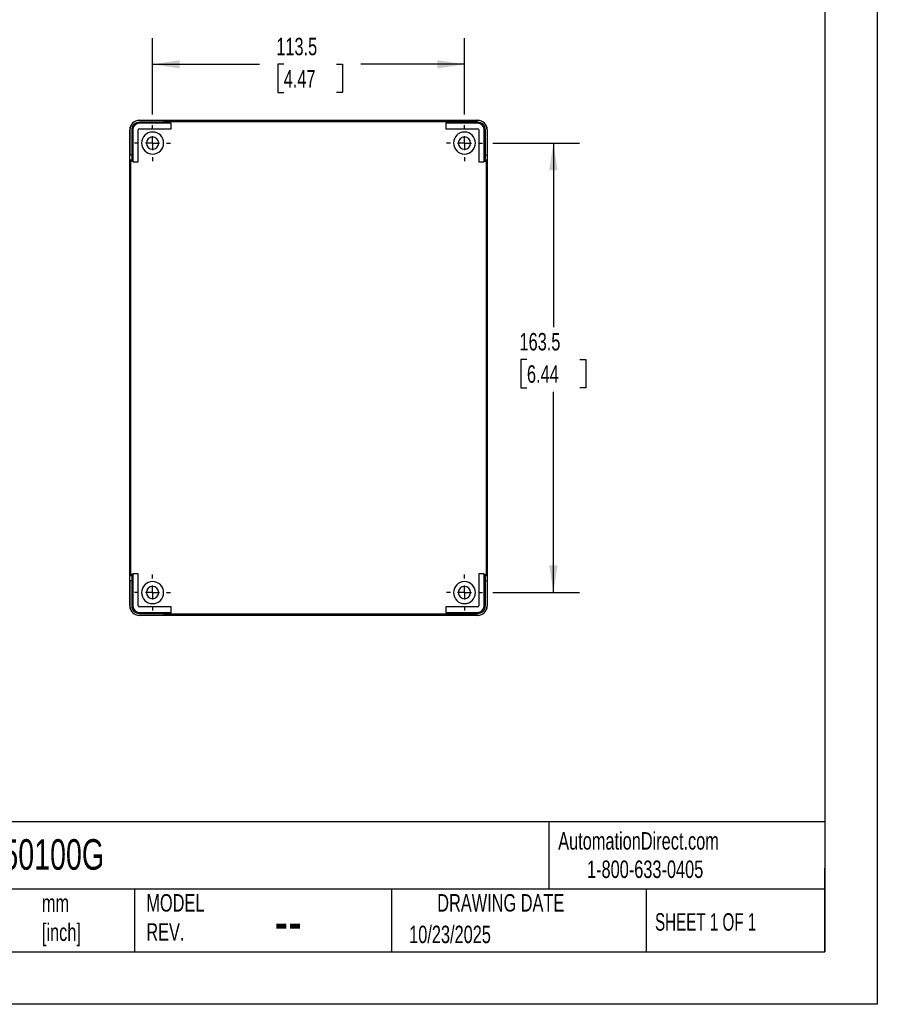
# Model space of a CAD drawing. Header units: millimetres. Extents: x 0 to 838, y 0 to 648.
# Tile 4 of 5: x 526 to 838, y 0 to 358. Entities that reach past the tile are written whole.
import ezdxf

# ---------------------------------------------------------------- set-up
doc = ezdxf.new("R2010")
doc.units = ezdxf.units.MM
doc.header["$LTSCALE"] = 3
doc.linetypes.add('CENTERX2', pattern=[20.32, 12.7, -2.54, 2.54, -2.54])
doc.layers.add('CENTER', color=40, linetype='CENTERX2')
doc.layers.add('DIMENSIONS', color=140, linetype='Continuous', lineweight=25)
doc.layers.add('TEXT', color=140, linetype='Continuous', lineweight=25)
doc.styles.add('SLDTEXTSTYLE0', font='TXT', dxfattribs={"width": 0.7})
doc.styles.add('SLDTEXTSTYLE1', font='TXT', dxfattribs={"width": 0.65})
doc.dimstyles.new('SLDDIMSTYLE0', dxfattribs={"dimtxt": 6.474023, "dimasz": 9.906, "dimexe": 0, "dimexo": 0.0625, "dimgap": 1.618506, "dimtad": 0, "dimtih": 1, "dimtoh": 1, "dimdec": 1, "dimrnd": 1e-09, "dimzin": 12, "dimdsep": 46, "dimtxsty": 'SLDTEXTSTYLE0', "dimsah": 1, "dimcen": 0.09, "dimadec": 0, "dimazin": 3, "dimtfac": 1, "dimtdec": 1, "dimtofl": 0, "dimtmove": 0, "dimatfit": 3, "dimfxl": 0, "dimfrac": 2, "dimtolj": 1, "dimtzin": 12, "dimarcsym": 0})

# ---------------------------------------------------------------- blocks, each defined once
blk = doc.blocks.new('_D_18')
at = {"layer": 'DIMENSIONS'}
for p, q in [((574.47, 323.63), (574.47, 351.47)), ((687.97, 323.63), (687.97, 351.47)), ((574.47, 341.94), (613.42, 341.94)), ((622.19, 341.94), (620.02, 341.94)), ((620.02, 341.94), (620.02, 331.65)), ((641.43, 341.94), (643.61, 341.94)), ((643.61, 341.94), (643.61, 331.65)), ((687.97, 341.94), (650.21, 341.94)), ((620.02, 331.65), (622.19, 331.65)), ((643.61, 331.65), (641.43, 331.65))]:
    blk.add_line(p, q, dxfattribs=at)
for points in [[(574.47, 341.94), (584.37, 340.42), (584.37, 343.46)], [(687.97, 341.94), (678.06, 343.46), (678.06, 340.42)]]:
    blk.add_solid(points, dxfattribs=at)
at = {"layer": 'DIMENSIONS', "char_height": 6.35, "attachment_point": 1, "style": 'SLDTEXTSTYLE0'}
for s, insert in [('113.5', (619.5, 351.58)), ('4.47', (622.19, 339.84))]:
    blk.add_mtext(s, dxfattribs=dict(at, insert=insert))
blk = doc.blocks.new('_D_19')
at = {"layer": 'DIMENSIONS'}
for p, q in [((698.32, 313.28), (729.85, 313.28)), ((720.33, 313.28), (720.33, 246.32)), ((710.71, 234.58), (708.53, 234.58)), ((708.53, 234.58), (708.53, 224.29)), ((729.94, 234.58), (732.12, 234.58)), ((732.12, 234.58), (732.12, 224.29)), ((708.53, 224.29), (710.71, 224.29)), ((720.33, 149.78), (720.33, 222.84)), ((732.12, 224.29), (729.94, 224.29)), ((698.32, 149.78), (729.85, 149.78))]:
    blk.add_line(p, q, dxfattribs=at)
for points in [[(720.33, 313.28), (718.8, 303.37), (721.85, 303.37)], [(720.33, 149.78), (721.85, 159.68), (718.8, 159.68)]]:
    blk.add_solid(points, dxfattribs=at)
at = {"layer": 'DIMENSIONS', "char_height": 6.35, "attachment_point": 1, "style": 'SLDTEXTSTYLE0'}
for s, insert in [('163.5', (708.01, 244.21)), ('6.44', (710.71, 232.47))]:
    blk.add_mtext(s, dxfattribs=dict(at, insert=insert))
blk = doc.blocks.new('SW_CENTERMARKSYMBOL_9')
at = {"layer": 'CENTER', "color": 0}
for p, q in [((0, 5.08), (0, 6.54)), ((-5.08, 0), (-6.54, 0)), ((0, 0), (-2.54, 0)), ((0, 0), (0, 2.54)), ((0, 0), (0, -2.54)), ((0, 0), (2.54, 0)), ((5.08, 0), (6.54, 0)), ((0, -5.08), (0, -6.54))]:
    blk.add_line(p, q, dxfattribs=at)
blk = doc.blocks.new('SW_CENTERMARKSYMBOL_10')
at = {"layer": 'CENTER', "color": 0}
for p, q in [((0, 5.08), (0, 6.54)), ((-5.08, 0), (-6.54, 0)), ((0, 0), (-2.54, 0)), ((0, 0), (0, 2.54)), ((0, 0), (0, -2.54)), ((0, 0), (2.54, 0)), ((5.08, 0), (6.54, 0)), ((0, -5.08), (0, -6.54))]:
    blk.add_line(p, q, dxfattribs=at)
blk = doc.blocks.new('SW_CENTERMARKSYMBOL_11')
at = {"layer": 'CENTER', "color": 0}
for p, q in [((0, 5.08), (0, 6.54)), ((-5.08, 0), (-6.54, 0)), ((0, 0), (-2.54, 0)), ((0, 0), (0, 2.54)), ((0, 0), (0, -2.54)), ((0, 0), (2.54, 0)), ((5.08, 0), (6.54, 0)), ((0, -5.08), (0, -6.54))]:
    blk.add_line(p, q, dxfattribs=at)
blk = doc.blocks.new('SW_CENTERMARKSYMBOL_12')
at = {"layer": 'CENTER', "color": 0}
for p, q in [((0, 5.08), (0, 6.54)), ((-5.08, 0), (-6.54, 0)), ((0, 0), (-2.54, 0)), ((0, 0), (0, 2.54)), ((0, 0), (0, -2.54)), ((0, 0), (2.54, 0)), ((5.08, 0), (6.54, 0)), ((0, -5.08), (0, -6.54))]:
    blk.add_line(p, q, dxfattribs=at)

msp = doc.modelspace()

# ---------------------------------------------------------------- linework, layer by layer
at = {"color": 7, "linetype": 'Continuous'}
for p, q in [((838.21, 647.71), (838.21, 0.01)), ((838.21, 0.01), (0.01, 0.01))]:
    msp.add_line(p, q, dxfattribs=at)
for p, q in [((569.67, 321.54), (569.67, 321.58)), ((569.67, 321.58), (692.77, 321.58)), ((578.69, 321.54), (569.67, 321.54)), ((569.67, 320.47), (569.67, 320.88)), ((578.69, 320.88), (569.67, 320.88)), ((581.25, 320.47), (569.67, 320.47)), ((578.69, 320.88), (578.69, 321.54)), ((581.06, 321.15), (580.69, 321.52)), ((580.69, 321.52), (580.69, 320.86)), ((581.06, 320.48), (580.69, 320.86)), ((581.06, 320.48), (581.06, 321.15)), ((581.06, 321.15), (681.38, 321.15)), ((581.26, 320.48), (581.06, 320.48)), ((581.25, 320.47), (581.26, 320.48)), ((581.25, 318.49), (581.25, 320.47)), ((581.26, 318.48), (581.26, 320.48)), ((607.72, 321.3), (607.72, 321.5)), ((607.72, 321.22), (607.72, 321.25)), ((654.72, 321.3), (654.72, 321.5)), ((654.72, 321.22), (654.72, 321.25)), ((681.18, 320.47), (681.18, 320.48)), ((681.38, 320.48), (681.18, 320.48)), ((681.18, 320.48), (681.18, 318.48)), ((681.18, 320.47), (681.18, 318.49)), ((692.77, 320.47), (681.18, 320.47)), ((681.75, 321.52), (681.38, 321.15)), ((681.38, 320.48), (681.38, 321.15)), ((681.38, 320.48), (681.75, 320.86)), ((681.75, 320.86), (681.75, 321.52)), ((683.75, 321.54), (692.77, 321.54)), ((683.75, 321.54), (683.75, 320.88)), ((692.77, 320.88), (683.75, 320.88)), ((692.77, 321.54), (692.77, 321.58)), ((692.77, 320.47), (692.77, 320.88)), ((566.17, 144.98), (566.17, 318.08)), ((566.2, 318.08), (566.17, 318.08)), ((566.2, 318.08), (566.2, 309.06)), ((567.27, 318.08), (566.87, 318.08)), ((566.87, 318.08), (566.87, 309.06)), ((567.27, 318.08), (567.27, 306.49)), ((569.25, 306.49), (569.25, 318.08)), ((569.25, 318.08), (569.26, 318.08)), ((569.26, 306.48), (569.26, 318.08)), ((569.67, 318.49), (581.25, 318.49)), ((569.67, 318.49), (569.67, 318.48)), ((569.67, 318.48), (581.26, 318.48)), ((581.25, 318.49), (581.26, 318.48)), ((681.18, 318.49), (692.77, 318.49)), ((681.18, 318.49), (681.18, 318.48)), ((681.18, 318.48), (692.77, 318.48)), ((692.77, 318.49), (692.77, 318.48)), ((693.18, 318.08), (693.18, 306.49)), ((693.18, 318.08), (693.18, 318.08)), ((693.18, 318.08), (693.18, 306.48)), ((695.17, 306.49), (695.17, 318.08)), ((695.17, 318.08), (695.57, 318.08)), ((695.57, 309.06), (695.57, 318.08)), ((696.23, 318.08), (696.23, 309.06)), ((696.23, 318.08), (696.27, 318.08)), ((696.27, 318.08), (696.27, 144.98)), ((566.2, 309.06), (566.87, 309.06)), ((695.57, 309.06), (696.23, 309.06)), ((566.22, 307.06), (566.6, 306.68)), ((566.89, 307.06), (566.22, 307.06)), ((566.6, 156.37), (566.6, 306.68)), ((567.26, 306.68), (566.6, 306.68)), ((567.26, 306.68), (566.89, 307.06)), ((567.26, 306.68), (567.26, 306.48)), ((567.27, 306.49), (567.26, 306.48)), ((567.26, 306.48), (569.26, 306.48)), ((567.27, 306.49), (569.25, 306.49)), ((569.25, 306.49), (569.26, 306.48)), ((693.18, 306.49), (693.18, 306.48)), ((693.18, 306.49), (695.17, 306.49)), ((693.18, 306.48), (695.18, 306.48)), ((695.17, 306.49), (695.18, 306.48)), ((695.18, 306.68), (695.55, 307.06)), ((695.18, 306.48), (695.18, 306.68)), ((695.18, 306.68), (695.84, 306.68)), ((696.22, 307.06), (695.55, 307.06)), ((695.84, 306.68), (696.22, 307.06)), ((695.84, 306.68), (695.84, 156.37)), ((566.48, 272.53), (566.28, 272.53)), ((695.96, 272.53), (696.16, 272.53)), ((566.48, 231.53), (566.28, 231.53)), ((695.96, 231.53), (696.16, 231.53)), ((566.48, 190.53), (566.28, 190.53)), ((695.96, 190.53), (696.16, 190.53)), ((566.6, 156.37), (566.22, 155.99)), ((566.22, 155.99), (566.89, 155.99)), ((567.26, 156.37), (566.6, 156.37)), ((567.26, 156.37), (566.89, 155.99)), ((567.26, 156.57), (567.26, 156.37)), ((567.27, 156.56), (567.26, 156.57)), ((569.26, 156.57), (567.26, 156.57)), ((569.25, 156.56), (567.27, 156.56)), ((567.27, 156.56), (567.27, 144.98)), ((569.25, 156.56), (569.26, 156.57)), ((569.25, 144.98), (569.25, 156.56)), ((569.26, 144.98), (569.26, 156.57)), ((693.18, 156.56), (693.18, 156.57)), ((693.18, 156.57), (693.18, 144.98)), ((695.18, 156.57), (693.18, 156.57)), ((693.18, 156.56), (693.18, 144.98)), ((695.17, 156.56), (693.18, 156.56)), ((695.17, 156.56), (695.18, 156.57)), ((695.17, 144.98), (695.17, 156.56)), ((695.18, 156.37), (695.18, 156.57)), ((695.18, 156.37), (695.55, 155.99)), ((695.18, 156.37), (695.84, 156.37)), ((695.55, 155.99), (696.22, 155.99)), ((696.22, 155.99), (695.84, 156.37)), ((566.2, 153.99), (566.2, 144.98)), ((566.87, 153.99), (566.2, 153.99)), ((566.87, 153.99), (566.87, 144.98)), ((695.57, 144.98), (695.57, 153.99)), ((696.23, 153.99), (695.57, 153.99)), ((696.23, 153.99), (696.23, 144.98)), ((566.2, 144.98), (566.17, 144.98)), ((567.27, 144.98), (566.87, 144.98)), ((569.25, 144.98), (569.26, 144.98)), ((569.67, 144.56), (569.67, 144.57)), ((581.26, 144.57), (569.67, 144.57)), ((581.25, 144.56), (569.67, 144.56)), ((581.25, 144.56), (581.26, 144.57)), ((581.25, 142.58), (581.25, 144.56)), ((581.26, 142.57), (581.26, 144.57)), ((681.18, 144.56), (681.18, 144.57)), ((692.77, 144.57), (681.18, 144.57)), ((681.18, 144.57), (681.18, 142.57)), ((681.18, 144.56), (681.18, 142.58)), ((692.77, 144.56), (681.18, 144.56)), ((692.77, 144.56), (692.77, 144.57)), ((693.18, 144.98), (693.18, 144.98)), ((695.17, 144.98), (695.57, 144.98)), ((696.23, 144.98), (696.27, 144.98)), ((569.67, 142.58), (581.25, 142.58)), ((569.67, 142.58), (569.67, 142.18)), ((569.67, 142.18), (578.69, 142.18)), ((569.67, 141.51), (569.67, 141.48)), ((569.67, 141.51), (578.69, 141.51)), ((692.77, 141.48), (569.67, 141.48)), ((578.69, 141.51), (578.69, 142.18)), ((581.06, 142.57), (580.69, 142.19)), ((580.69, 142.19), (580.69, 141.53)), ((580.69, 141.53), (581.06, 141.9)), ((581.06, 142.57), (581.26, 142.57)), ((581.06, 142.57), (581.06, 141.9)), ((681.38, 141.9), (581.06, 141.9)), ((581.25, 142.58), (581.26, 142.57)), ((607.72, 141.84), (607.72, 141.8)), ((607.72, 141.75), (607.72, 141.55)), ((654.72, 141.84), (654.72, 141.8)), ((654.72, 141.75), (654.72, 141.55)), ((681.18, 142.58), (692.77, 142.58)), ((681.18, 142.58), (681.18, 142.57)), ((681.18, 142.57), (681.38, 142.57)), ((681.38, 142.57), (681.75, 142.19)), ((681.38, 142.57), (681.38, 141.9)), ((681.38, 141.9), (681.75, 141.53)), ((681.75, 141.53), (681.75, 142.19)), ((683.75, 142.18), (692.77, 142.18)), ((683.75, 142.18), (683.75, 141.51)), ((692.77, 141.51), (683.75, 141.51)), ((692.77, 142.58), (692.77, 142.18)), ((692.77, 141.51), (692.77, 141.48))]:
    msp.add_line(p, q)
at = {"flags": 128}
for points in [[(607.72, 321.22), (606.02, 321.22), (604.34, 321.22), (602.7, 321.22), (601.11, 321.23), (599.59, 321.23), (598.17, 321.24), (596.85, 321.25), (595.64, 321.26), (594.57, 321.27), (593.65, 321.29), (592.87, 321.3), (592.26, 321.31), (591.82, 321.33), (591.56, 321.34), (591.47, 321.36), (591.56, 321.37), (591.82, 321.39), (592.26, 321.4), (592.87, 321.41), (593.65, 321.43), (594.57, 321.44), (595.64, 321.45), (596.85, 321.46), (598.17, 321.47), (599.59, 321.48), (601.11, 321.49), (602.7, 321.49), (604.34, 321.5), (606.02, 321.5), (607.72, 321.5)], [(596.2, 321.26), (596.85, 321.26), (598.17, 321.27), (599.59, 321.28), (601.11, 321.29), (602.7, 321.29), (604.34, 321.3), (606.02, 321.3), (607.72, 321.3)], [(601.3, 321.23), (601.48, 321.23), (602.59, 321.23), (603.8, 321.24), (605.07, 321.24), (606.38, 321.25), (607.72, 321.25)], [(607.72, 321.5), (609.42, 321.5), (611.1, 321.5), (612.74, 321.49), (614.33, 321.49), (615.84, 321.48), (617.27, 321.47), (618.59, 321.46), (619.79, 321.45), (620.87, 321.44), (621.79, 321.43), (622.56, 321.41), (623.17, 321.4), (623.61, 321.39), (623.88, 321.37), (623.97, 321.36), (623.88, 321.34), (623.61, 321.33), (623.17, 321.31), (622.56, 321.3), (621.79, 321.29), (620.87, 321.27), (619.79, 321.26), (618.59, 321.25), (617.27, 321.24), (615.84, 321.23), (614.33, 321.23), (612.74, 321.22), (611.1, 321.22), (609.42, 321.22), (607.72, 321.22)], [(607.72, 321.3), (609.42, 321.3), (611.1, 321.3), (612.74, 321.29), (614.33, 321.29), (615.84, 321.28), (617.27, 321.27), (618.59, 321.26), (619.24, 321.26)], [(607.72, 321.25), (609.06, 321.25), (610.37, 321.24), (611.64, 321.24), (612.84, 321.23), (613.96, 321.23), (614.14, 321.23)], [(654.72, 321.22), (653.02, 321.22), (651.34, 321.22), (649.7, 321.22), (648.11, 321.23), (646.59, 321.23), (645.17, 321.24), (643.85, 321.25), (642.64, 321.26), (641.57, 321.27), (640.65, 321.29), (639.87, 321.3), (639.26, 321.31), (638.82, 321.33), (638.56, 321.34), (638.47, 321.36), (638.56, 321.37), (638.82, 321.39), (639.26, 321.4), (639.87, 321.41), (640.65, 321.43), (641.57, 321.44), (642.64, 321.45), (643.85, 321.46), (645.17, 321.47), (646.59, 321.48), (648.11, 321.49), (649.7, 321.49), (651.34, 321.5), (653.02, 321.5), (654.72, 321.5)], [(643.2, 321.26), (643.85, 321.26), (645.17, 321.27), (646.59, 321.28), (648.11, 321.29), (649.7, 321.29), (651.34, 321.3), (653.02, 321.3), (654.72, 321.3)], [(648.3, 321.23), (648.48, 321.23), (649.59, 321.23), (650.8, 321.24), (652.07, 321.24), (653.38, 321.25), (654.72, 321.25)], [(654.72, 321.5), (656.42, 321.5), (658.1, 321.5), (659.74, 321.49), (661.33, 321.49), (662.84, 321.48), (664.27, 321.47), (665.59, 321.46), (666.79, 321.45), (667.87, 321.44), (668.79, 321.43), (669.56, 321.41), (670.17, 321.4), (670.61, 321.39), (670.88, 321.37), (670.97, 321.36), (670.88, 321.34), (670.61, 321.33), (670.17, 321.31), (669.56, 321.3), (668.79, 321.29), (667.87, 321.27), (666.79, 321.26), (665.59, 321.25), (664.27, 321.24), (662.84, 321.23), (661.33, 321.23), (659.74, 321.22), (658.1, 321.22), (656.42, 321.22), (654.72, 321.22)], [(654.72, 321.3), (656.42, 321.3), (658.1, 321.3), (659.74, 321.29), (661.33, 321.29), (662.84, 321.28), (664.27, 321.27), (665.59, 321.26), (666.24, 321.26)], [(654.72, 321.25), (656.06, 321.25), (657.37, 321.24), (658.64, 321.24), (659.84, 321.23), (660.96, 321.23), (661.14, 321.23)], [(566.28, 272.53), (566.28, 274.01), (566.28, 275.47), (566.28, 276.89), (566.29, 278.25), (566.29, 279.53), (566.3, 280.72), (566.31, 281.8), (566.32, 282.75), (566.33, 283.57), (566.34, 284.23), (566.35, 284.74), (566.37, 285.08), (566.38, 285.25), (566.39, 285.25), (566.41, 285.08), (566.42, 284.74), (566.43, 284.23), (566.44, 283.57), (566.45, 282.75), (566.46, 281.8), (566.47, 280.72), (566.48, 279.53), (566.49, 278.25), (566.49, 276.89), (566.49, 275.47), (566.5, 274.01), (566.5, 272.53)], [(696.16, 272.53), (696.16, 274.01), (696.16, 275.47), (696.15, 276.89), (696.15, 278.25), (696.14, 279.53), (696.14, 280.72), (696.13, 281.8), (696.12, 282.75), (696.11, 283.57), (696.09, 284.23), (696.08, 284.74), (696.07, 285.08), (696.06, 285.25), (696.04, 285.25), (696.03, 285.08), (696.02, 284.74), (696.01, 284.23), (695.99, 283.57), (695.98, 282.75), (695.97, 281.8), (695.97, 280.72), (695.96, 279.53), (695.95, 278.25), (695.95, 276.89), (695.94, 275.47), (695.94, 274.01), (695.94, 272.53)], [(566.48, 272.53), (566.48, 274.01), (566.48, 275.47), (566.48, 276.89), (566.49, 278.12)], [(695.96, 272.53), (695.96, 274.01), (695.96, 275.47), (695.95, 276.89), (695.95, 278.12)], [(566.5, 272.53), (566.5, 271.05), (566.49, 269.58), (566.49, 268.16), (566.49, 266.8), (566.48, 265.52), (566.47, 264.33), (566.46, 263.25), (566.45, 262.3), (566.44, 261.48), (566.43, 260.82), (566.42, 260.31), (566.41, 259.97), (566.39, 259.8), (566.38, 259.8), (566.37, 259.97), (566.35, 260.31), (566.34, 260.82), (566.33, 261.48), (566.32, 262.3), (566.31, 263.25), (566.3, 264.33), (566.29, 265.52), (566.29, 266.8), (566.28, 268.16), (566.28, 269.58), (566.28, 271.05), (566.28, 272.53)], [(566.49, 266.93), (566.48, 268.16), (566.48, 269.58), (566.48, 271.05), (566.48, 272.53)], [(695.94, 272.53), (695.94, 271.05), (695.94, 269.58), (695.95, 268.16), (695.95, 266.8), (695.96, 265.52), (695.97, 264.33), (695.97, 263.25), (695.98, 262.3), (695.99, 261.48), (696.01, 260.82), (696.02, 260.31), (696.03, 259.97), (696.04, 259.8), (696.06, 259.8), (696.07, 259.97), (696.08, 260.31), (696.09, 260.82), (696.11, 261.48), (696.12, 262.3), (696.13, 263.25), (696.14, 264.33), (696.14, 265.52), (696.15, 266.8), (696.15, 268.16), (696.16, 269.58), (696.16, 271.05), (696.16, 272.53)], [(695.95, 266.93), (695.95, 268.16), (695.96, 269.58), (695.96, 271.05), (695.96, 272.53)], [(566.28, 231.53), (566.28, 233.01), (566.28, 234.47), (566.28, 235.89), (566.29, 237.25), (566.29, 238.53), (566.3, 239.72), (566.31, 240.8), (566.32, 241.75), (566.33, 242.57), (566.34, 243.23), (566.35, 243.74), (566.37, 244.08), (566.38, 244.25), (566.39, 244.25), (566.41, 244.08), (566.42, 243.74), (566.43, 243.23), (566.44, 242.57), (566.45, 241.75), (566.46, 240.8), (566.47, 239.72), (566.48, 238.53), (566.49, 237.25), (566.49, 235.89), (566.49, 234.47), (566.5, 233.01), (566.5, 231.53)], [(696.16, 231.53), (696.16, 233.01), (696.16, 234.47), (696.15, 235.89), (696.15, 237.25), (696.14, 238.53), (696.14, 239.72), (696.13, 240.8), (696.12, 241.75), (696.11, 242.57), (696.09, 243.23), (696.08, 243.74), (696.07, 244.08), (696.06, 244.25), (696.04, 244.25), (696.03, 244.08), (696.02, 243.74), (696.01, 243.23), (695.99, 242.57), (695.98, 241.75), (695.97, 240.8), (695.97, 239.72), (695.96, 238.53), (695.95, 237.25), (695.95, 235.89), (695.94, 234.47), (695.94, 233.01), (695.94, 231.53)], [(566.48, 231.53), (566.48, 233.01), (566.48, 234.47), (566.48, 235.89), (566.49, 237.12)], [(695.96, 231.53), (695.96, 233.01), (695.96, 234.47), (695.95, 235.89), (695.95, 237.12)], [(566.5, 231.53), (566.5, 230.05), (566.49, 228.58), (566.49, 227.16), (566.49, 225.8), (566.48, 224.52), (566.47, 223.33), (566.46, 222.25), (566.45, 221.3), (566.44, 220.48), (566.43, 219.82), (566.42, 219.31), (566.41, 218.97), (566.39, 218.8), (566.38, 218.8), (566.37, 218.97), (566.35, 219.31), (566.34, 219.82), (566.33, 220.48), (566.32, 221.3), (566.31, 222.25), (566.3, 223.33), (566.29, 224.52), (566.29, 225.8), (566.28, 227.16), (566.28, 228.58), (566.28, 230.05), (566.28, 231.53)], [(566.49, 225.93), (566.48, 227.16), (566.48, 228.58), (566.48, 230.05), (566.48, 231.53)], [(695.94, 231.53), (695.94, 230.05), (695.94, 228.58), (695.95, 227.16), (695.95, 225.8), (695.96, 224.52), (695.97, 223.33), (695.97, 222.25), (695.98, 221.3), (695.99, 220.48), (696.01, 219.82), (696.02, 219.31), (696.03, 218.97), (696.04, 218.8), (696.06, 218.8), (696.07, 218.97), (696.08, 219.31), (696.09, 219.82), (696.11, 220.48), (696.12, 221.3), (696.13, 222.25), (696.14, 223.33), (696.14, 224.52), (696.15, 225.8), (696.15, 227.16), (696.16, 228.58), (696.16, 230.05), (696.16, 231.53)], [(695.95, 225.93), (695.95, 227.16), (695.96, 228.58), (695.96, 230.05), (695.96, 231.53)], [(566.28, 190.53), (566.28, 192.01), (566.28, 193.47), (566.28, 194.89), (566.29, 196.25), (566.29, 197.53), (566.3, 198.72), (566.31, 199.8), (566.32, 200.75), (566.33, 201.57), (566.34, 202.23), (566.35, 202.74), (566.37, 203.08), (566.38, 203.25), (566.39, 203.25), (566.41, 203.08), (566.42, 202.74), (566.43, 202.23), (566.44, 201.57), (566.45, 200.75), (566.46, 199.8), (566.47, 198.72), (566.48, 197.53), (566.49, 196.25), (566.49, 194.89), (566.49, 193.47), (566.5, 192.01), (566.5, 190.53)], [(696.16, 190.53), (696.16, 192.01), (696.16, 193.47), (696.15, 194.89), (696.15, 196.25), (696.14, 197.53), (696.14, 198.72), (696.13, 199.8), (696.12, 200.75), (696.11, 201.57), (696.09, 202.23), (696.08, 202.74), (696.07, 203.08), (696.06, 203.25), (696.04, 203.25), (696.03, 203.08), (696.02, 202.74), (696.01, 202.23), (695.99, 201.57), (695.98, 200.75), (695.97, 199.8), (695.97, 198.72), (695.96, 197.53), (695.95, 196.25), (695.95, 194.89), (695.94, 193.47), (695.94, 192.01), (695.94, 190.53)], [(566.48, 190.53), (566.48, 192.01), (566.48, 193.47), (566.48, 194.89), (566.49, 196.12)], [(695.96, 190.53), (695.96, 192.01), (695.96, 193.47), (695.95, 194.89), (695.95, 196.12)], [(566.5, 190.53), (566.5, 189.05), (566.49, 187.58), (566.49, 186.16), (566.49, 184.8), (566.48, 183.52), (566.47, 182.33), (566.46, 181.25), (566.45, 180.3), (566.44, 179.48), (566.43, 178.82), (566.42, 178.31), (566.41, 177.97), (566.39, 177.8), (566.38, 177.8), (566.37, 177.97), (566.35, 178.31), (566.34, 178.82), (566.33, 179.48), (566.32, 180.3), (566.31, 181.25), (566.3, 182.33), (566.29, 183.52), (566.29, 184.8), (566.28, 186.16), (566.28, 187.58), (566.28, 189.05), (566.28, 190.53)], [(566.49, 184.93), (566.48, 186.16), (566.48, 187.58), (566.48, 189.05), (566.48, 190.53)], [(695.94, 190.53), (695.94, 189.05), (695.94, 187.58), (695.95, 186.16), (695.95, 184.8), (695.96, 183.52), (695.97, 182.33), (695.97, 181.25), (695.98, 180.3), (695.99, 179.48), (696.01, 178.82), (696.02, 178.31), (696.03, 177.97), (696.04, 177.8), (696.06, 177.8), (696.07, 177.97), (696.08, 178.31), (696.09, 178.82), (696.11, 179.48), (696.12, 180.3), (696.13, 181.25), (696.14, 182.33), (696.14, 183.52), (696.15, 184.8), (696.15, 186.16), (696.16, 187.58), (696.16, 189.05), (696.16, 190.53)], [(695.95, 184.93), (695.95, 186.16), (695.96, 187.58), (695.96, 189.05), (695.96, 190.53)], [(607.72, 141.84), (606.02, 141.83), (604.34, 141.83), (602.7, 141.83), (601.11, 141.82), (599.59, 141.82), (598.17, 141.81), (596.85, 141.8), (595.64, 141.79), (594.57, 141.78), (593.65, 141.76), (592.87, 141.75), (592.26, 141.74), (591.82, 141.72), (591.56, 141.71), (591.47, 141.69), (591.56, 141.68), (591.82, 141.66), (592.26, 141.65), (592.87, 141.64), (593.65, 141.62), (594.57, 141.61), (595.64, 141.6), (596.85, 141.59), (598.17, 141.58), (599.59, 141.57), (601.11, 141.56), (602.7, 141.56), (604.34, 141.55), (606.02, 141.55), (607.72, 141.55)], [(596.2, 141.79), (596.85, 141.79), (598.17, 141.78), (599.59, 141.77), (601.11, 141.76), (602.7, 141.76), (604.34, 141.75), (606.02, 141.75), (607.72, 141.75)], [(601.3, 141.82), (601.48, 141.82), (602.59, 141.82), (603.8, 141.81), (605.07, 141.81), (606.38, 141.8), (607.72, 141.8)], [(607.72, 141.55), (609.42, 141.55), (611.1, 141.55), (612.74, 141.56), (614.33, 141.56), (615.84, 141.57), (617.27, 141.58), (618.59, 141.59), (619.79, 141.6), (620.87, 141.61), (621.79, 141.62), (622.56, 141.64), (623.17, 141.65), (623.61, 141.66), (623.88, 141.68), (623.97, 141.69), (623.88, 141.71), (623.61, 141.72), (623.17, 141.74), (622.56, 141.75), (621.79, 141.76), (620.87, 141.78), (619.79, 141.79), (618.59, 141.8), (617.27, 141.81), (615.84, 141.82), (614.33, 141.82), (612.74, 141.83), (611.1, 141.83), (609.42, 141.83), (607.72, 141.84)], [(607.72, 141.8), (609.06, 141.8), (610.37, 141.81), (611.64, 141.81), (612.84, 141.82), (613.96, 141.82), (614.14, 141.82)], [(607.72, 141.75), (609.42, 141.75), (611.1, 141.75), (612.74, 141.76), (614.33, 141.76), (615.84, 141.77), (617.27, 141.78), (618.59, 141.79), (619.24, 141.79)], [(654.72, 141.84), (653.02, 141.83), (651.34, 141.83), (649.7, 141.83), (648.11, 141.82), (646.59, 141.82), (645.17, 141.81), (643.85, 141.8), (642.64, 141.79), (641.57, 141.78), (640.65, 141.76), (639.87, 141.75), (639.26, 141.74), (638.82, 141.72), (638.56, 141.71), (638.47, 141.69), (638.56, 141.68), (638.82, 141.66), (639.26, 141.65), (639.87, 141.64), (640.65, 141.62), (641.57, 141.61), (642.64, 141.6), (643.85, 141.59), (645.17, 141.58), (646.59, 141.57), (648.11, 141.56), (649.7, 141.56), (651.34, 141.55), (653.02, 141.55), (654.72, 141.55)], [(643.2, 141.79), (643.85, 141.79), (645.17, 141.78), (646.59, 141.77), (648.11, 141.76), (649.7, 141.76), (651.34, 141.75), (653.02, 141.75), (654.72, 141.75)], [(648.3, 141.82), (648.48, 141.82), (649.59, 141.82), (650.8, 141.81), (652.07, 141.81), (653.38, 141.8), (654.72, 141.8)], [(654.72, 141.55), (656.42, 141.55), (658.1, 141.55), (659.74, 141.56), (661.33, 141.56), (662.84, 141.57), (664.27, 141.58), (665.59, 141.59), (666.79, 141.6), (667.87, 141.61), (668.79, 141.62), (669.56, 141.64), (670.17, 141.65), (670.61, 141.66), (670.88, 141.68), (670.97, 141.69), (670.88, 141.71), (670.61, 141.72), (670.17, 141.74), (669.56, 141.75), (668.79, 141.76), (667.87, 141.78), (666.79, 141.79), (665.59, 141.8), (664.27, 141.81), (662.84, 141.82), (661.33, 141.82), (659.74, 141.83), (658.1, 141.83), (656.42, 141.83), (654.72, 141.84)], [(654.72, 141.8), (656.06, 141.8), (657.37, 141.81), (658.64, 141.81), (659.84, 141.82), (660.96, 141.82), (661.14, 141.82)], [(654.72, 141.75), (656.42, 141.75), (658.1, 141.75), (659.74, 141.76), (661.33, 141.76), (662.84, 141.77), (664.27, 141.78), (665.59, 141.79), (666.24, 141.79)]]:
    msp.add_lwpolyline(points, dxfattribs=at)
for centre, radius, start, end in [((569.67, 318.08), 3.5, 90, 180), ((569.67, 318.08), 3.47, 90, 180), ((569.67, 318.08), 2.8, 90, 180), ((569.67, 318.08), 2.4, 90, 180), ((692.77, 318.08), 3.5, 0, 90), ((692.77, 318.08), 3.47, 0, 90), ((692.77, 318.08), 2.8, 0, 90), ((692.77, 318.08), 2.4, 0, 90), ((569.67, 318.08), 0.416, 90, 180), ((569.67, 318.08), 0.407, 90, 180), ((574.47, 313.28), 4, 90, 270), ((574.47, 313.28), 2.25, 90, 270), ((574.47, 313.28), 4, 270, 90), ((574.47, 313.28), 2.25, 270, 90), ((687.97, 313.28), 4, 90, 270), ((687.97, 313.28), 2.25, 90, 270), ((687.97, 313.28), 4, 270, 90), ((687.97, 313.28), 2.25, 270, 90), ((692.77, 318.08), 0.416, 0, 90), ((692.77, 318.08), 0.407, 0, 90), ((574.47, 149.78), 4, 90, 270), ((574.47, 149.78), 2.25, 90, 270), ((574.47, 149.78), 4, 270, 90), ((574.47, 149.78), 2.25, 270, 90), ((687.97, 149.78), 4, 90, 270), ((687.97, 149.78), 2.25, 90, 270), ((687.97, 149.78), 4, 270, 90), ((687.97, 149.78), 2.25, 270, 90), ((569.67, 144.98), 3.5, 180, 270), ((569.67, 144.98), 3.47, 180, 270), ((569.67, 144.98), 2.8, 180, 270), ((569.67, 144.98), 2.4, 180, 270), ((569.67, 144.98), 0.416, 180, 270), ((569.67, 144.98), 0.407, 180, 270), ((692.77, 144.98), 2.4, 270, 0), ((692.77, 144.98), 2.8, 270, 0), ((692.77, 144.98), 0.416, 270, 0), ((692.77, 144.98), 0.407, 270, 0), ((692.77, 144.98), 3.5, 270, 0), ((692.77, 144.98), 3.47, 270, 0)]:
    msp.add_arc(centre, radius, start, end)
for points in [[(578.69, 321.54), (578.92, 321.54), (579.17, 321.54), (579.66, 321.54), (579.9, 321.54), (580.29, 321.53), (580.44, 321.53), (580.64, 321.53), (580.68, 321.53), (580.69, 321.52)], [(580.69, 320.86), (580.68, 320.86), (580.64, 320.86), (580.44, 320.87), (580.29, 320.87), (579.9, 320.87), (579.66, 320.87), (579.17, 320.87), (578.92, 320.88), (578.69, 320.88)], [(681.75, 321.52), (681.75, 321.53), (681.8, 321.53), (682, 321.53), (682.15, 321.53), (682.54, 321.54), (682.77, 321.54), (683.26, 321.54), (683.52, 321.54), (683.75, 321.54)], [(683.75, 320.88), (683.52, 320.88), (683.26, 320.87), (682.77, 320.87), (682.54, 320.87), (682.15, 320.87), (682, 320.87), (681.8, 320.86), (681.75, 320.86), (681.75, 320.86)], [(566.22, 307.06), (566.22, 307.06), (566.22, 307.1), (566.21, 307.3), (566.21, 307.45), (566.21, 307.84), (566.21, 308.08), (566.2, 308.57), (566.2, 308.82), (566.2, 309.06)], [(566.87, 309.06), (566.87, 308.82), (566.87, 308.57), (566.87, 308.08), (566.87, 307.84), (566.88, 307.45), (566.88, 307.3), (566.88, 307.1), (566.88, 307.06), (566.89, 307.06)], [(695.55, 307.06), (695.55, 307.06), (695.56, 307.1), (695.56, 307.3), (695.56, 307.45), (695.57, 307.84), (695.57, 308.08), (695.57, 308.57), (695.57, 308.82), (695.57, 309.06)], [(696.23, 309.06), (696.23, 308.82), (696.23, 308.57), (696.23, 308.08), (696.23, 307.84), (696.23, 307.45), (696.22, 307.3), (696.22, 307.1), (696.22, 307.06), (696.22, 307.06)], [(566.2, 153.99), (566.2, 154.23), (566.2, 154.48), (566.21, 154.97), (566.21, 155.21), (566.21, 155.6), (566.21, 155.75), (566.22, 155.95), (566.22, 155.99), (566.22, 155.99)], [(566.89, 155.99), (566.88, 155.99), (566.88, 155.95), (566.88, 155.75), (566.88, 155.6), (566.87, 155.21), (566.87, 154.97), (566.87, 154.48), (566.87, 154.23), (566.87, 153.99)], [(695.57, 153.99), (695.57, 154.23), (695.57, 154.48), (695.57, 154.97), (695.57, 155.21), (695.56, 155.6), (695.56, 155.75), (695.56, 155.95), (695.55, 155.99), (695.55, 155.99)], [(696.22, 155.99), (696.22, 155.99), (696.22, 155.95), (696.22, 155.75), (696.23, 155.6), (696.23, 155.21), (696.23, 154.97), (696.23, 154.48), (696.23, 154.23), (696.23, 153.99)], [(578.69, 142.18), (578.92, 142.18), (579.17, 142.18), (579.66, 142.18), (579.9, 142.18), (580.29, 142.18), (580.44, 142.18), (580.64, 142.19), (580.68, 142.19), (580.69, 142.19)], [(580.69, 141.53), (580.68, 141.53), (580.64, 141.52), (580.44, 141.52), (580.29, 141.52), (579.9, 141.51), (579.66, 141.51), (579.17, 141.51), (578.92, 141.51), (578.69, 141.51)], [(681.75, 142.19), (681.75, 142.19), (681.8, 142.19), (682, 142.18), (682.15, 142.18), (682.54, 142.18), (682.77, 142.18), (683.26, 142.18), (683.52, 142.18), (683.75, 142.18)], [(683.75, 141.51), (683.52, 141.51), (683.26, 141.51), (682.77, 141.51), (682.54, 141.51), (682.15, 141.52), (682, 141.52), (681.8, 141.52), (681.75, 141.53), (681.75, 141.53)]]:
    msp.add_open_spline(points, degree=3, knots=[0, 0, 0, 0, 0.25, 0.25, 0.5, 0.5, 0.75, 0.75, 1, 1, 1, 1])
at = {"layer": 'TEXT'}
for p, q in [((819.15, 628.65), (819.15, 19.05)), ((819.15, 66.38), (19.05, 66.38)), ((718.73, 66.38), (718.73, 41.91)), ((819.15, 19.05), (819.15, 49.53)), ((819.15, 41.91), (19.05, 41.91)), ((567.9, 41.91), (567.9, 19.05)), ((661.4, 41.91), (661.4, 19.05)), ((754.05, 41.91), (754.05, 19.05)), ((19.05, 19.05), (819.15, 19.05))]:
    msp.add_line(p, q, dxfattribs=at)

# ---------------------------------------------------------------- block references
at = {"layer": 'CENTER'}
for name, p in [('SW_CENTERMARKSYMBOL_9', (574.47, 313.28)), ('SW_CENTERMARKSYMBOL_10', (687.97, 313.28)), ('SW_CENTERMARKSYMBOL_12', (574.47, 149.78)), ('SW_CENTERMARKSYMBOL_11', (687.97, 149.78))]:
    msp.add_blockref(name, p, dxfattribs=at)

# ---------------------------------------------------------------- texts
at = {"color": 179, "linetype": 'Continuous', "lineweight": 18, "char_height": 6.35, "attachment_point": 1, "style": 'SLDTEXTSTYLE0'}
for s, insert in [('AutomationDirect.com', (722.08, 62.63)), ('1-800-633-0405', (732.57, 52.31))]:
    msp.add_mtext(s, dxfattribs=dict(at, insert=insert))
at = {"layer": 'TEXT'}
for s, insert, char_height, attachment_point, style in [('ULPCM150100G', (477.62, 60.07), 11.1125, 1, 'SLDTEXTSTYLE0'), ('MODEL ^JREV.', (572.2, 40.09), 6.35, 1, 'SLDTEXTSTYLE0'), ('DRAWING DATE', (701.18, 40.09), 6.35, 2, 'SLDTEXTSTYLE0'), ('mm^J[inch]', (534.19, 39.99), 6.35, 1, 'SLDTEXTSTYLE0'), ('SHEET 1 OF 1', (757.32, 33.15), 6.35, 1, 'SLDTEXTSTYLE1'), ('--', (618.89, 38.2), 15.875, 1, 'SLDTEXTSTYLE0'), ('10/23/2025', (667.84, 28.61), 6.35, 1, 'SLDTEXTSTYLE0')]:
    msp.add_mtext(s, dxfattribs=dict(at, insert=insert, char_height=char_height, attachment_point=attachment_point, style=style))

# ---------------------------------------------------------------- dimensions: what is measured, and where the dimension line sits
at = {"layer": 'DIMENSIONS'}
dim = msp.add_linear_dim(base=(687.97, 341.94), p1=(574.47, 319.82), p2=(687.97, 319.82), dimstyle='SLDDIMSTYLE0', dxfattribs=at)
dim.commit()
dim.dimension.update_dxf_attribs({"geometry": '_D_18', "text_midpoint": (631.81, 341.94), "dimtype": 160})
dim = msp.add_linear_dim(base=(720.33, 149.78), p1=(694.51, 313.28), p2=(694.51, 149.78), angle=90, dimstyle='SLDDIMSTYLE0', dxfattribs=at)
dim.commit()
dim.dimension.update_dxf_attribs({"geometry": '_D_19', "text_midpoint": (720.33, 234.58), "dimtype": 160})

doc.saveas('drawing.dxf')
